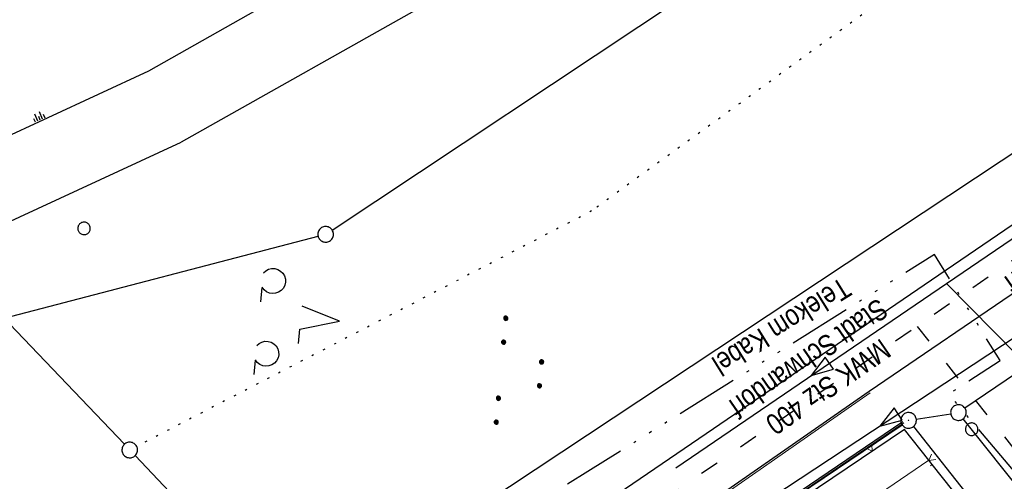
# Model space of a CAD drawing. Extents: x 510932 to 511602, y 463659 to 464636.
# Tile 63 of 81: x 511071 to 511165, y 464510 to 464555. Entities that reach past the tile are written whole.
import ezdxf
from ezdxf.enums import TextEntityAlignment as Align

# ---------------------------------------------------------------- set-up
doc = ezdxf.new("R2010")
doc.units = 0
doc.header["$LTSCALE"] = 10
doc.header["$MEASUREMENT"] = 0
for name, pattern in [('ACAD_ISO03W100', [30, 12, -18]), ('ACAD_ISO14W100', [25.5, 12, -3, 0.5, -3, 0.5, -3, 0.5, -3]), ('LT00', [0]), ('PUNKTX2_STR', [0.6, 0.1, -0.5])]:
    doc.linetypes.add(name, pattern=pattern)
doc.layers.get('0').update_dxf_attribs({"linetype": 'LT00'})
for name, color, linetype in [('--EL_DFK_AB_L', 21, 'LT00'), ('--EL_DFK_AB_P', 7, 'LT00'), ('ABWASSERLTG', 24, 'LT00'), ('ABWASSERLTG_FLIEßPF', 26, 'Continuous'), ('ABWASSERLTG_TEXT', 26, 'Continuous'), ('AM_ZAUN', 40, 'Continuous'), ('DFK_AB_L', 21, 'LT00'), ('DFK_AB_P', 7, 'LT00'), ('DFK_GZPKT', 250, 'LT00'), ('DFK_KATASTER', 250, 'LT00'), ('DFK_NUTZUNG', 250, 'LT00'), ('DFK_NUTZUNGSGRENZE', 70, 'PUNKTX2_STR'), ('DFK_TOPO-ANL', 252, 'LT00'), ('DFK_VERMPKT', 252, 'LT00'), ('TELEKOM', 210, 'ACAD_ISO14W100'), ('TELEKOM_TEXT', 210, 'Continuous'), ('WASSERLTG', 130, 'ACAD_ISO03W100'), ('WASSERLTG_TEXT', 130, 'Continuous')]:
    doc.layers.add(name, color=color, linetype=linetype)
for name, color, linetype, lineweight in [('AM_LINIEN', 1, 'Continuous', 25), ('AM_LINIEN_BELAEGE', 1, 'Continuous', 13), ('AM_LINIEN_DUENN', 1, 'Continuous', 9)]:
    doc.layers.add(name, color=color, linetype=linetype, lineweight=lineweight)
doc.styles.add('Versorgungsltg', font='ARIAL.TTF', dxfattribs={"width": 0.8, "height": 2})

# ---------------------------------------------------------------- blocks, each defined once
blk = doc.blocks.new('SYMB7010')
at = {"color": 0, "linetype": 'ByBlock'}
for points in [[(-0.031408, 0.499213), (-0.093728, 0.49134), (-0.15457, 0.475719), (-0.212975, 0.452595), (-0.268021, 0.422333), (-0.31884, 0.385411), (-0.36463, 0.342411), (-0.40467, 0.29401), (-0.438329, 0.240973), (-0.465074, 0.184136), (-0.484486, 0.124395), (-0.496256, 0.062692), (-0.5002, 0)], [(-0.5002, 0), (-0.496256, -0.062692), (-0.484486, -0.124395), (-0.465075, -0.184136), (-0.438329, -0.240973), (-0.404671, -0.29401), (-0.36463, -0.342411), (-0.31884, -0.385411), (-0.268021, -0.422333), (-0.212975, -0.452595), (-0.154571, -0.475719), (-0.093728, -0.49134), (-0.031408, -0.499213), (0.031408, -0.499213)], [(0.5002, 0), (0.496256, 0.062692), (0.484485, 0.124395), (0.465074, 0.184136), (0.438329, 0.240973), (0.40467, 0.29401), (0.36463, 0.342411), (0.31884, 0.385411), (0.268021, 0.422333), (0.212975, 0.452595), (0.15457, 0.475719), (0.093728, 0.49134), (0.031408, 0.499213), (-0.031408, 0.499213)], [(0.031408, -0.499213), (0.093728, -0.491341), (0.15457, -0.475719), (0.212975, -0.452595), (0.268021, -0.422333), (0.31884, -0.385411), (0.36463, -0.342411), (0.404671, -0.294011), (0.438329, -0.240974), (0.465075, -0.184136), (0.484486, -0.124395), (0.496256, -0.062692), (0.500201, 0)]]:
    blk.add_lwpolyline(points, dxfattribs=at)
blk = doc.blocks.new('SYMB7290')
at = {"color": 0, "linetype": 'ByBlock'}
for p, q in [((-0.5, 0), (-0.5, 0.375)), ((-0.25, 0), (-0.25, 0.75)), ((0, 0), (0, 0.375)), ((0.25, 0), (0.25, 0.75)), ((0.5, 0), (0.5, 0.375))]:
    blk.add_line(p, q, dxfattribs=at)
blk = doc.blocks.new('SYMB0003')
at = {"color": 0, "linetype": 'ByBlock'}
for p, q in [((-0.015712, 0), (0.010166, 0.012015)), ((0, -0.021257), (-0.015712, 0)), ((0.010166, 0.012015), (0, -0.021257))]:
    blk.add_line(p, q, dxfattribs=at)
for points in [[(-0.031395, 0.499013), (-0.093691, 0.491144), (-0.154509, 0.475528), (-0.21289, 0.452414), (-0.267913, 0.422164), (-0.318712, 0.385257), (-0.364484, 0.342274), (-0.404509, 0.293893), (-0.438154, 0.240877), (-0.464888, 0.184062), (-0.484292, 0.124345), (-0.496058, 0.062667), (-0.5, 0)], [(-0.5, 0), (-0.496058, -0.062667), (-0.484292, -0.124345), (-0.464888, -0.184062), (-0.438154, -0.240877), (-0.404509, -0.293893), (-0.364485, -0.342274), (-0.318712, -0.385257), (-0.267914, -0.422164), (-0.21289, -0.452414), (-0.154509, -0.475529), (-0.093691, -0.491144), (-0.031395, -0.499014), (0.031395, -0.499014)], [(0.5, 0), (0.496057, 0.062667), (0.484292, 0.124345), (0.464888, 0.184062), (0.438153, 0.240877), (0.404509, 0.293893), (0.364484, 0.342274), (0.318712, 0.385257), (0.267913, 0.422164), (0.21289, 0.452414), (0.154509, 0.475528), (0.093691, 0.491144), (0.031395, 0.499013), (-0.031395, 0.499013)], [(0.031395, -0.499014), (0.093691, -0.491144), (0.154509, -0.475529), (0.21289, -0.452414), (0.267914, -0.422164), (0.318712, -0.385257), (0.364485, -0.342274), (0.404509, -0.293893), (0.438154, -0.240877), (0.464889, -0.184062), (0.484292, -0.124345), (0.496058, -0.062667), (0.5, 0)]]:
    blk.add_lwpolyline(points, dxfattribs=at)
blk = doc.blocks.new('ZAUN500', base_point=(511218.882141, 464350.898764))
at = {"layer": 'AM_ZAUN', "lineweight": 0}
for q in [(511218.552141, 464351.470341), (511219.212141, 464351.470341)]:
    blk.add_line((511218.882141, 464350.898764), q, dxfattribs=at)
blk = doc.blocks.new('ABWASSER-FLIEßPF')
at = {"layer": 'ABWASSERLTG_FLIEßPF'}
for p, q in [((0, 0), (-2.109, 0.703)), ((-2.109, 0.703), (-2.109, -0.703)), ((-2.109, -0.703), (0, 0))]:
    blk.add_line(p, q, dxfattribs=at)
blk = doc.blocks.new('SYMB7201')
at = {"color": 0, "linetype": 'ByBlock'}
for p, q in [((0, 0.385), (-0.11, 0.015)), ((-0.255, -0.385), (-0.115, -0.385)), ((0.445, -0.385), (0.585, -0.385))]:
    blk.add_line(p, q, dxfattribs=at)
for points in [[(0.25, 0.015), (0.11, 0.015), (0, 0.385)], [(-0.393816, -0.383308), (-0.416239, -0.362945), (-0.432849, -0.337617), (-0.442589, -0.308936), (-0.444836, -0.27873), (-0.439449, -0.248923), (-0.426769, -0.221415), (-0.407606, -0.197958), (-0.38318, -0.180047), (-0.355047, -0.168823), (-0.325, -0.165), (-0.294953, -0.168823), (-0.26682, -0.180047), (-0.242394, -0.197959), (-0.223231, -0.221415), (-0.210551, -0.248923), (-0.205164, -0.27873), (-0.207411, -0.308936), (-0.21715, -0.337617), (-0.233761, -0.362945), (-0.256184, -0.383308)], [(0.306185, -0.383308), (0.283761, -0.362945), (0.267151, -0.337617), (0.257411, -0.308936), (0.255164, -0.27873), (0.260552, -0.248923), (0.273231, -0.221415), (0.292394, -0.197958), (0.31682, -0.180047), (0.344953, -0.168823), (0.375, -0.165), (0.405047, -0.168823), (0.43318, -0.180047), (0.457606, -0.197959), (0.476769, -0.221415), (0.489449, -0.248923), (0.494836, -0.27873), (0.492589, -0.308936), (0.48285, -0.337617), (0.466239, -0.362945), (0.443816, -0.383308)]]:
    blk.add_lwpolyline(points, dxfattribs=at)
blk = doc.blocks.new('SYMB7111')
at = {"color": 0, "linetype": 'ByBlock'}
for p, q in [((-0.13, 0.202919), (-0.13, 0.177081)), ((-0.125, 0.172895), (-0.125, 0.207105)), ((-0.12, 0.209164), (-0.12, 0.170836)), ((-0.115, 0.170204), (-0.115, 0.209796)), ((-0.11, 0.209164), (-0.11, 0.170836)), ((-0.105, 0.172895), (-0.105, 0.207105)), ((-0.1, 0.202919), (-0.1, 0.177081)), ((-0.095, 0.189874), (-0.095, 0.190146)), ((0.1, 0.202919), (0.1, 0.177081)), ((0.105, 0.172895), (0.105, 0.207105)), ((0.11, 0.209164), (0.11, 0.170836)), ((0.115, 0.170204), (0.115, 0.209796)), ((0.12, 0.209164), (0.12, 0.170836)), ((0.125, 0.172895), (0.125, 0.207105)), ((0.13, 0.202919), (0.13, 0.177081)), ((0.135, 0.189874), (0.135, 0.190146)), ((-0.515, -0.177081), (-0.515, -0.202919)), ((-0.51, -0.207105), (-0.51, -0.172895)), ((-0.505, -0.170836), (-0.505, -0.209164)), ((-0.5, -0.209796), (-0.5, -0.170204)), ((-0.495, -0.170836), (-0.495, -0.209164)), ((-0.49, -0.207105), (-0.49, -0.172895)), ((-0.485, -0.177081), (-0.485, -0.202919)), ((-0.285, -0.177081), (-0.285, -0.202919)), ((-0.28, -0.207105), (-0.28, -0.172895)), ((-0.275, -0.170836), (-0.275, -0.209164)), ((-0.27, -0.209796), (-0.27, -0.170204)), ((-0.265, -0.170836), (-0.265, -0.209164)), ((-0.26, -0.207105), (-0.26, -0.172895)), ((-0.255, -0.177081), (-0.255, -0.202919)), ((0.255, -0.177081), (0.255, -0.202919)), ((0.26, -0.207105), (0.26, -0.172895)), ((0.265, -0.170836), (0.265, -0.209164)), ((0.27, -0.209796), (0.27, -0.170204)), ((0.275, -0.170836), (0.275, -0.209164)), ((0.28, -0.207105), (0.28, -0.172895)), ((0.285, -0.177081), (0.285, -0.202919)), ((0.485, -0.177081), (0.485, -0.202919)), ((0.49, -0.207105), (0.49, -0.172895)), ((0.495, -0.170836), (0.495, -0.209164)), ((0.5, -0.209796), (0.5, -0.170204)), ((0.505, -0.170836), (0.505, -0.209164)), ((0.51, -0.207105), (0.51, -0.172895)), ((0.515, -0.177081), (0.515, -0.202919)), ((-0.48, -0.190126), (-0.48, -0.189854)), ((-0.25, -0.190126), (-0.25, -0.189854)), ((0.29, -0.190126), (0.29, -0.189854)), ((0.52, -0.190126), (0.52, -0.189854))]:
    blk.add_line(p, q, dxfattribs=at)
for points in [[(-0.095, 0.19), (-0.096981, 0.198678), (-0.10253, 0.205637), (-0.11055, 0.209499), (-0.11945, 0.209499), (-0.12747, 0.205637), (-0.133019, 0.198678), (-0.135, 0.19), (-0.133019, 0.181322), (-0.12747, 0.174363), (-0.11945, 0.170501), (-0.11055, 0.170501), (-0.10253, 0.174363), (-0.096981, 0.181322), (-0.095, 0.19)], [(0.135, 0.19), (0.133019, 0.198678), (0.12747, 0.205637), (0.11945, 0.209499), (0.11055, 0.209499), (0.10253, 0.205637), (0.096981, 0.198678), (0.095, 0.19), (0.096981, 0.181322), (0.10253, 0.174363), (0.11055, 0.170501), (0.11945, 0.170501), (0.12747, 0.174363), (0.133019, 0.181322), (0.135, 0.19)], [(-0.48, -0.19), (-0.481981, -0.181322), (-0.48753, -0.174363), (-0.49555, -0.170501), (-0.50445, -0.170501), (-0.51247, -0.174363), (-0.518019, -0.181322), (-0.52, -0.19), (-0.518019, -0.198678), (-0.51247, -0.205637), (-0.50445, -0.209499), (-0.49555, -0.209499), (-0.48753, -0.205637), (-0.481981, -0.198678), (-0.48, -0.19)], [(-0.25, -0.19), (-0.251981, -0.181322), (-0.25753, -0.174363), (-0.26555, -0.170501), (-0.27445, -0.170501), (-0.28247, -0.174363), (-0.288019, -0.181322), (-0.29, -0.19), (-0.288019, -0.198678), (-0.28247, -0.205637), (-0.27445, -0.209499), (-0.26555, -0.209499), (-0.25753, -0.205637), (-0.251981, -0.198678), (-0.25, -0.19)], [(0.29, -0.19), (0.288019, -0.181322), (0.28247, -0.174363), (0.27445, -0.170501), (0.26555, -0.170501), (0.25753, -0.174363), (0.251981, -0.181322), (0.25, -0.19), (0.251981, -0.198678), (0.25753, -0.205637), (0.26555, -0.209499), (0.27445, -0.209499), (0.28247, -0.205637), (0.288019, -0.198678), (0.29, -0.19)], [(0.52, -0.19), (0.518019, -0.181322), (0.51247, -0.174363), (0.50445, -0.170501), (0.49555, -0.170501), (0.48753, -0.174363), (0.481981, -0.181322), (0.48, -0.19), (0.481981, -0.198678), (0.48753, -0.205637), (0.49555, -0.209499), (0.50445, -0.209499), (0.51247, -0.205637), (0.518019, -0.198678), (0.52, -0.19)]]:
    blk.add_lwpolyline(points, dxfattribs=at)

msp = doc.modelspace()

# ---------------------------------------------------------------- linework, layer by layer
at = {"layer": '--EL_DFK_AB_L'}
for p, q in [((511123.892, 464494.419), (511155.649, 464515.861)), ((511156.736, 464515.692), (511199.324, 464461.958))]:
    msp.add_line(p, q, dxfattribs=at)
at = {"layer": 'ABWASSERLTG'}
for points in [[(511133.953, 464511.746), (511159.898, 464529.405), (511208.272, 464562.344), (511293.523, 464594.324), (511308.533, 464593.487), (511308.889, 464608.155)], [(511122.459, 464495.266), (511184.549, 464536.203), (511213.131, 464554.116), (511242.238, 464572.608), (511281.604, 464584.406), (511284.616, 464595.971), (511318.785, 464591.232), (511361.253, 464589.505), (511391.403, 464589.083), (511423.016, 464589.189)], [(511159.898, 464529.405), (511177.964, 464511.09)]]:
    msp.add_lwpolyline(points, dxfattribs=at)
at = {"layer": 'AM_LINIEN'}
msp.add_line((511121.136, 464492.75), (511155.727, 464516.163), dxfattribs=at)
for points in [[(511152.507, 464519.056), (511119.33, 464495.973), (511117.725, 464494.909), (511097.844, 464481.034), (511096.287, 464479.958)], [(511212.598, 464404.558), (511210.121, 464431.623), (511208.29, 464449.333), (511194.773, 464466.322), (511182.403, 464481.962), (511173.648, 464493.029), (511161.006, 464508.939), (511160.508, 464509.566), (511158.53, 464512.046), (511158.207, 464512.454), (511155.874, 464515.4), (511121.456, 464492.179), (511121.137, 464491.964)]]:
    msp.add_lwpolyline(points, dxfattribs=at)
at = {"layer": 'AM_LINIEN_BELAEGE'}
msp.add_line((511158.207, 464512.454), (511130.537, 464493.698), dxfattribs=at)
at = {"layer": 'AM_LINIEN_DUENN'}
for p, q in [((511152.598, 464518.925), (511119.42, 464495.841)), ((511121.21, 464492.619), (511155.811, 464516.039)), ((511158.53, 464512.046), (511158.374, 464511.921))]:
    msp.add_line(p, q, dxfattribs=at)
at = {"layer": 'DFK_AB_L'}
for p, q in [((511123.892, 464494.419), (511155.649, 464515.861)), ((511156.736, 464515.692), (511199.324, 464461.958))]:
    msp.add_line(p, q, dxfattribs=at)
at = {"layer": 'DFK_KATASTER'}
for p, q in [((511217.155, 464575.595), (511098.405, 464496.934)), ((511101.035, 464534.525), (511152.436, 464568.675)), ((511213.161, 464552.577), (511161.67, 464517.453)), ((511070.336, 464526.269), (511099.684, 464533.92)), ((511070.127, 464525.537), (511081.123, 464513.983)), ((511157.011, 464516.396), (511160.309, 464516.914)), ((511213.634, 464450.688), (511161.516, 464516.442)), ((511091.163, 464503.452), (511082.158, 464512.897))]:
    msp.add_line(p, q, dxfattribs=at)
at = {"layer": 'DFK_NUTZUNGSGRENZE', "ltscale": 0.2}
for p, q in [((511159.57, 464560.79), (511125.9, 464536.35)), ((511125.9, 464536.35), (511082.306, 464513.785))]:
    msp.add_line(p, q, dxfattribs=at)
at = {"layer": 'DFK_TOPO-ANL'}
for p, q in [((511109.59, 464564.55), (511083.43, 464549.76)), ((511112.75, 464557.709), (511086.58, 464542.96)), ((511083.43, 464549.76), (511059.43, 464538.65)), ((511062.02, 464531.61), (511086.58, 464542.96)), ((511127.73, 464508.79), (511175.78, 464541.56)), ((511178.87, 464537.01), (511152.507, 464519.056))]:
    msp.add_line(p, q, dxfattribs=at)
at = {"layer": 'TELEKOM', "ltscale": 0.05, "flags": 128}
msp.add_lwpolyline([(511215.707, 464479.179), (511199.73, 464478.056), (511196.853, 464477.549), (511180.941, 464494.461), (511172.986, 464503.594), (511160.121, 464518.814), (511165.03, 464522.028), (511158.766, 464532.175), (511125.522, 464511.375), (511108.085, 464500.381), (511102.244, 464496.642), (511090.258, 464485.418), (511072.488, 464473.693), (511061.422, 464469.506), (511050.315, 464460.742), (511030.146, 464442.119), (511030.092, 464442.069), (510999.279, 464411.903)], dxfattribs=at)
at = {"layer": 'WASSERLTG', "ltscale": 0.015, "flags": 128}
for points in [[(511311.1, 464607.942), (511310.925, 464596.331), (511307.618, 464595.816), (511301.243, 464595.07), (511291.777, 464593.586), (511280.736, 464591.917), (511271.55, 464589.599), (511263.076, 464587.353), (511252.684, 464583.735), (511238.118, 464577.893), (511215.089, 464565.446), (511177.402, 464539.362), (511157.146, 464525.322), (511105.811, 464490.245), (511070.249, 464466.108), (511055.174, 464455.798), (511036.582, 464439.484), (510998.731, 464406.211)], [(511157.079, 464525.276), (511170.999, 464507.679), (511197.433, 464476), (511214.152, 464455.03), (511215.881, 464416.23), (511216.901, 464407.468), (511222.898, 464346.775), (511222.153, 464344.306), (511225.353, 464313.657), (511223.598, 464306.293)]]:
    msp.add_lwpolyline(points, dxfattribs=at)

# ---------------------------------------------------------------- block references
at = {"layer": '--EL_DFK_AB_P', "xscale": 1.500000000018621, "yscale": 1.5, "zscale": 1.5, "rotation": 264.7377099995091}
msp.add_blockref('SYMB0003', (511156.27, 464516.28), dxfattribs=at)
at = {"layer": 'ABWASSERLTG_FLIEßPF'}
for p, rotation in [((511146.925, 464520.576), 214.2404603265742), ((511153.504, 464515.734), 213.3975484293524)]:
    msp.add_blockref('ABWASSER-FLIEßPF', p, dxfattribs=dict(at, rotation=rotation))
at = {"layer": 'AM_ZAUN'}
for p, rotation in [((511152.795, 464513.323), 34.00634529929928), ((511158.224, 464512.432), 308.3753604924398)]:
    msp.add_blockref('ZAUN500', p, dxfattribs=dict(at, rotation=rotation))
at = {"layer": 'DFK_AB_P', "xscale": 1.500000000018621, "yscale": 1.5, "zscale": 1.5, "rotation": 264.7377099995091}
msp.add_blockref('SYMB0003', (511156.27, 464516.28), dxfattribs=at)
at = {"layer": 'DFK_GZPKT', "xscale": 1.500000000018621, "yscale": 1.5, "zscale": 1.5, "rotation": 264.7377099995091}
for p in [(511100.41, 464534.11), (511161.05, 464517.03), (511081.64, 464513.439)]:
    msp.add_blockref('SYMB7010', p, dxfattribs=at)
at = {"layer": 'DFK_NUTZUNG', "yscale": 10, "zscale": 10}
for name, p, xscale, rotation in [('SYMB7201', (511097.903, 464526.138), 10.00000000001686, 264.7377100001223), ('SYMB7111', (511119.109, 464520.913), 9.999999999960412, 264.7377000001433)]:
    msp.add_blockref(name, p, dxfattribs=dict(at, xscale=xscale, rotation=rotation))
at = {"layer": 'DFK_TOPO-ANL', "rotation": 23.55385999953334}
msp.add_blockref('SYMB7290', (511073.06, 464545.05), dxfattribs=at)
at = {"layer": 'DFK_VERMPKT', "xscale": 1.200000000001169, "yscale": 1.200000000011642, "zscale": 1.2, "rotation": 264.7377100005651}
for p in [(511077.26, 464534.68), (511162.32, 464515.43)]:
    msp.add_blockref('SYMB7010', p, dxfattribs=at)

# ---------------------------------------------------------------- texts
at = {"layer": 'ABWASSERLTG_TEXT', "insert": (511147.614, 464520.869), "char_height": 2, "attachment_point": 5, "rotation": 214.67157, "style": 'Versorgungsltg'}
msp.add_mtext('MWK Stz 400\\PStadt Schwandorf', dxfattribs=at)
at = {"layer": 'TELEKOM_TEXT', "style": 'Versorgungsltg', "width": 0.8}
msp.add_text('Telekom Kabel', height=2, rotation=211.92449, dxfattribs=at).set_placement((511143.563, 464526.119), align=Align.CENTER)
at = {"layer": 'WASSERLTG_TEXT', "insert": (511173.786, 464533.075), "char_height": 2, "attachment_point": 5, "rotation": 215.1939, "line_spacing_factor": 0.8, "style": 'Versorgungsltg'}
msp.add_mtext('WL DN 100 PVC\\PStadt Schwandorf', dxfattribs=at)

doc.saveas('drawing.dxf')
